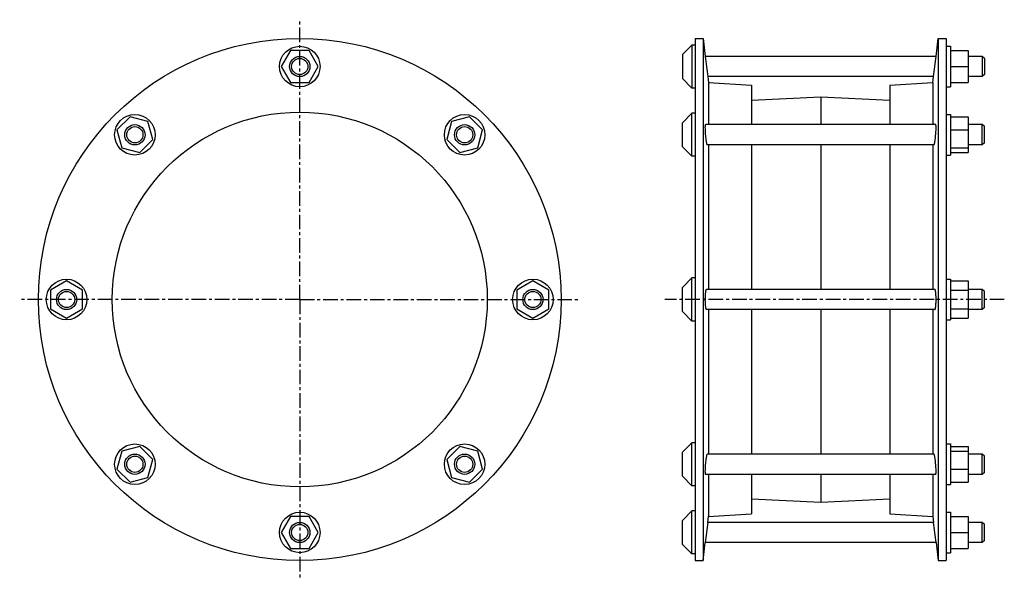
# Model space of a CAD drawing. Header units: millimetres. Extents: x -73 to 510, y -22 to 310.
import ezdxf

# ---------------------------------------------------------------- set-up
doc = ezdxf.new("R2010")
doc.units = ezdxf.units.MM
doc.header["$LTSCALE"] = 23.1
doc.linetypes.add('CENTER', pattern=[0.6, 0.375, -0.075, 0.075, -0.075])
doc.layers.get('0').update_dxf_attribs({"linetype": 'CONTINUOUS'})
doc.layers.add('DEFAULT_1', color=7, linetype='CENTER')

msp = doc.modelspace()

# ---------------------------------------------------------------- linework, layer by layer
at = {"color": 7, "linetype": 'Continuous'}
for p, q in [((326.64, 298.71), (326.64, -10.61)), ((326.64, 298.71), (331.4, 298.71)), ((331.4, 298.71), (331.4, -10.61)), ((331.4, 298.71), (332.7, 288.04)), ((469.27, 288.04), (470.56, 298.71)), ((470.56, 298.71), (470.56, -10.61)), ((470.56, 298.71), (475.32, 298.71)), ((475.32, 298.71), (475.32, -10.61)), ((87.17, 291.55), (81.69, 282.05)), ((98.14, 291.55), (87.17, 291.55)), ((103.63, 282.05), (98.14, 291.55)), ((324.64, 294.8), (319.24, 289.2)), ((324.64, 294.8), (324.64, 269.3)), ((326.64, 294.8), (324.64, 294.8)), ((475.32, 294.05), (477.82, 294.05)), ((477.82, 294.05), (477.82, 270.05)), ((477.82, 291.55), (488.27, 291.55)), ((488.27, 291.55), (488.27, 272.55)), ((319.24, 289.2), (319.24, 274.9)), ((469.27, 288.04), (332.7, 288.04)), ((496.64, 288.04), (488.27, 288.04)), ((496.64, 288.04), (496.64, 276.07)), ((497.87, 286.85), (496.64, 288.04)), ((497.87, 286.85), (497.87, 277.25)), ((81.69, 282.05), (87.17, 272.55)), ((98.14, 272.55), (103.63, 282.05)), ((477.82, 282.05), (488.27, 282.05)), ((324.64, 269.3), (319.24, 274.9)), ((334.15, 276.07), (334.58, 272.51)), ((467.82, 276.07), (334.15, 276.07)), ((467.38, 272.51), (467.82, 276.07)), ((496.64, 276.07), (488.27, 276.07)), ((497.87, 277.25), (496.64, 276.07)), ((87.17, 272.55), (98.14, 272.55)), ((326.64, 269.3), (324.64, 269.3)), ((334.58, 272.51), (334.58, 247.62)), ((334.58, 272.51), (359.98, 270.93)), ((359.98, 270.93), (359.98, 247.62)), ((441.98, 270.93), (467.38, 272.51)), ((441.98, 270.93), (441.98, 247.62)), ((467.38, 272.51), (467.38, 247.62)), ((475.32, 270.05), (477.82, 270.05)), ((477.82, 272.55), (488.27, 272.55)), ((359.98, 262.04), (400.98, 264.05)), ((400.98, 264.05), (400.98, 247.62)), ((400.98, 264.05), (441.98, 262.04)), ((-7.76, 252.23), (-15.52, 244.47)), ((2.83, 249.39), (-7.76, 252.23)), ((193.08, 252.23), (182.48, 249.39)), ((200.83, 244.47), (193.08, 252.23)), ((324.64, 254.38), (319.24, 248.78)), ((324.64, 228.88), (324.64, 254.38)), ((326.64, 254.38), (324.64, 254.38)), ((475.32, 253.63), (477.82, 253.63)), ((477.82, 253.63), (477.82, 229.63)), ((477.82, 252.23), (488.27, 252.23)), ((488.27, 252.23), (488.27, 231.04)), ((5.67, 238.79), (2.83, 249.39)), ((182.48, 249.39), (179.64, 238.79)), ((319.24, 234.48), (319.24, 248.78)), ((469.06, 247.62), (332.91, 247.62)), ((496.64, 247.62), (488.27, 247.62)), ((496.64, 235.65), (496.64, 247.62)), ((497.87, 246.43), (496.64, 247.62)), ((497.87, 236.83), (497.87, 246.43)), ((-15.52, 244.47), (-12.68, 233.87)), ((198, 233.87), (200.83, 244.47)), ((477.82, 244.47), (488.27, 244.47)), ((-12.68, 233.87), (-2.08, 231.04)), ((-2.08, 231.04), (5.67, 238.79)), ((179.64, 238.79), (187.4, 231.04)), ((187.4, 231.04), (198, 233.87)), ((324.64, 228.88), (319.24, 234.48)), ((468.04, 235.65), (333.93, 235.65)), ((334.58, 235.65), (334.58, 150.04)), ((359.98, 235.65), (359.98, 150.04)), ((400.98, 235.65), (400.98, 150.04)), ((441.98, 235.65), (441.98, 150.04)), ((467.38, 235.65), (467.38, 150.04)), ((477.82, 233.87), (488.27, 233.87)), ((496.64, 235.65), (488.27, 235.65)), ((497.87, 236.83), (496.64, 235.65)), ((326.64, 228.88), (324.64, 228.88)), ((475.32, 229.63), (477.82, 229.63)), ((477.82, 231.04), (488.27, 231.04)), ((-45.34, 155.02), (-54.84, 149.54)), ((-35.84, 149.54), (-45.34, 155.02)), ((230.66, 155.02), (221.16, 149.54)), ((240.16, 149.54), (230.66, 155.02)), ((324.64, 156.8), (319.24, 151.2)), ((324.64, 131.3), (324.64, 156.8)), ((326.64, 156.8), (324.64, 156.8)), ((475.32, 156.05), (477.82, 156.05)), ((477.82, 156.05), (477.82, 132.05)), ((477.82, 155.02), (488.27, 155.02)), ((488.27, 155.02), (488.27, 133.08)), ((-54.84, 149.54), (-54.84, 138.57)), ((-35.84, 138.57), (-35.84, 149.54)), ((221.16, 149.54), (221.16, 138.57)), ((240.16, 138.57), (240.16, 149.54)), ((319.24, 136.9), (319.24, 151.2)), ((468.56, 150.04), (333.41, 150.04)), ((477.82, 149.54), (488.27, 149.54)), ((496.64, 150.04), (488.27, 150.04)), ((497.87, 148.85), (496.64, 150.04)), ((496.64, 138.07), (496.64, 150.04)), ((497.87, 139.25), (497.87, 148.85)), ((-54.84, 138.57), (-45.34, 133.08)), ((-45.34, 133.08), (-35.84, 138.57)), ((221.16, 138.57), (230.66, 133.08)), ((230.66, 133.08), (240.16, 138.57)), ((324.64, 131.3), (319.24, 136.9)), ((468.56, 138.07), (333.41, 138.07)), ((334.58, 138.07), (334.58, 52.45)), ((359.98, 138.07), (359.98, 52.45)), ((400.98, 138.07), (400.98, 52.45)), ((441.98, 138.07), (441.98, 52.45)), ((467.38, 138.07), (467.38, 52.45)), ((477.82, 138.57), (488.27, 138.57)), ((496.64, 138.07), (488.27, 138.07)), ((497.87, 139.25), (496.64, 138.07)), ((326.64, 131.3), (324.64, 131.3)), ((475.32, 132.05), (477.82, 132.05)), ((477.82, 133.08), (488.27, 133.08)), ((324.64, 59.22), (319.24, 53.62)), ((324.64, 33.72), (324.64, 59.22)), ((326.64, 59.22), (324.64, 59.22)), ((475.32, 58.47), (477.82, 58.47)), ((477.82, 58.47), (477.82, 34.47)), ((-12.68, 54.23), (-15.52, 43.63)), ((-2.08, 57.07), (-12.68, 54.23)), ((5.67, 49.31), (-2.08, 57.07)), ((187.4, 57.07), (179.64, 49.31)), ((198, 54.23), (187.4, 57.07)), ((200.83, 43.63), (198, 54.23)), ((319.24, 39.32), (319.24, 53.62)), ((468.04, 52.45), (333.93, 52.45)), ((477.82, 57.07), (488.27, 57.07)), ((477.82, 54.23), (488.27, 54.23)), ((488.27, 57.07), (488.27, 35.87)), ((496.64, 52.45), (488.27, 52.45)), ((497.87, 51.27), (496.64, 52.45)), ((496.64, 40.48), (496.64, 52.45)), ((2.83, 38.71), (5.67, 49.31)), ((179.64, 49.31), (182.48, 38.71)), ((497.87, 41.67), (497.87, 51.27)), ((-15.52, 43.63), (-7.76, 35.87)), ((193.08, 35.87), (200.83, 43.63)), ((477.82, 43.63), (488.27, 43.63)), ((497.87, 41.67), (496.64, 40.48)), ((-7.76, 35.87), (2.83, 38.71)), ((182.48, 38.71), (193.08, 35.87)), ((324.64, 33.72), (319.24, 39.32)), ((469.06, 40.48), (332.91, 40.48)), ((334.58, 40.48), (334.58, 15.59)), ((359.98, 40.48), (359.98, 17.17)), ((400.98, 40.48), (400.98, 24.05)), ((441.98, 40.48), (441.98, 17.17)), ((467.38, 40.48), (467.38, 15.59)), ((477.82, 35.87), (488.27, 35.87)), ((496.64, 40.48), (488.27, 40.48)), ((326.64, 33.72), (324.64, 33.72)), ((475.32, 34.47), (477.82, 34.47)), ((359.98, 26.06), (400.98, 24.05)), ((400.98, 24.05), (441.98, 26.06)), ((324.64, 18.8), (319.24, 13.2)), ((326.64, 18.8), (324.64, 18.8)), ((324.64, -6.7), (324.64, 18.8)), ((475.32, 18.05), (477.82, 18.05)), ((477.82, 18.05), (477.82, -5.95)), ((87.17, 15.55), (81.69, 6.05)), ((98.14, 15.55), (87.17, 15.55)), ((103.63, 6.05), (98.14, 15.55)), ((319.24, -1.1), (319.24, 13.2)), ((334.15, 12.04), (334.58, 15.59)), ((467.82, 12.04), (334.15, 12.04)), ((334.58, 15.59), (359.98, 17.17)), ((441.98, 17.17), (467.38, 15.59)), ((467.38, 15.59), (467.82, 12.04)), ((477.82, 15.55), (488.27, 15.55)), ((488.27, 15.55), (488.27, -3.45)), ((496.64, 12.04), (488.27, 12.04)), ((497.87, 10.85), (496.64, 12.04)), ((496.64, 0.07), (496.64, 12.04)), ((81.69, 6.05), (87.17, -3.45)), ((98.14, -3.45), (103.63, 6.05)), ((477.82, 6.05), (488.27, 6.05)), ((497.87, 1.25), (497.87, 10.85)), ((331.4, -10.61), (332.7, 0.07)), ((469.27, 0.07), (332.7, 0.07)), ((469.27, 0.07), (470.56, -10.61)), ((496.64, 0.07), (488.27, 0.07)), ((497.87, 1.25), (496.64, 0.07)), ((87.17, -3.45), (98.14, -3.45)), ((324.64, -6.7), (319.24, -1.1)), ((477.82, -3.45), (488.27, -3.45)), ((326.64, -6.7), (324.64, -6.7)), ((326.64, -10.61), (331.4, -10.61)), ((470.56, -10.61), (475.32, -10.61)), ((475.32, -5.95), (477.82, -5.95))]:
    msp.add_line(p, q, dxfattribs=at)
for centre, radius in [((92.66, 144.05), 154.66), ((92.66, 282.05), 12), ((92.66, 282.05), 5.99), ((92.66, 282.05), 4.8), ((92.66, 144.05), 111), ((-4.92, 241.63), 12), ((190.24, 241.63), 12), ((-4.92, 241.63), 5.99), ((-4.92, 241.63), 4.8), ((190.24, 241.63), 5.99), ((190.24, 241.63), 4.8), ((-45.34, 144.05), 12), ((230.66, 144.05), 12), ((-45.34, 144.05), 5.99), ((-45.34, 144.05), 4.8), ((230.66, 144.05), 5.99), ((230.66, 144.05), 4.8), ((-4.92, 46.47), 12), ((190.24, 46.47), 12), ((-4.92, 46.47), 5.99), ((190.24, 46.47), 5.99), ((-4.92, 46.47), 4.8), ((190.24, 46.47), 4.8), ((92.66, 6.05), 12), ((92.66, 6.05), 5.99), ((92.66, 6.05), 4.8)]:
    msp.add_circle(centre, radius, dxfattribs=at)
for centre, start, end in [((1487.68, 422.15), 186.62328, 187.21746), ((-685.71, 422.15), 352.78254, 353.37672), ((1487.68, -134.05), 172.78254, 173.37672), ((-685.71, -134.05), 6.62328, 7.21746)]:
    msp.add_arc(centre, 1162.74, start, end, dxfattribs=at)
for points, knots in [([(332.7, 245.86), (332.7, 245.99), (332.7, 246.24), (332.71, 246.59), (332.73, 246.89), (332.75, 247.14), (332.77, 247.32), (332.8, 247.43), (332.82, 247.5), (332.83, 247.55), (332.86, 247.59), (332.88, 247.61), (332.9, 247.62), (332.91, 247.62)], [0, 0, 0, 0, 0.219598, 0.414477, 0.58272, 0.722939, 0.834081, 0.878593, 0.915748, 0.945703, 0.968863, 0.986186, 1, 1, 1, 1]), ([(333.93, 235.65), (333.92, 235.65), (333.88, 235.66), (333.84, 235.72), (333.8, 235.8), (333.75, 235.91), (333.7, 236.06), (333.63, 236.3), (333.54, 236.69), (333.44, 237.22), (333.33, 237.85), (333.23, 238.57), (333.1, 239.63), (332.95, 241.05), (332.81, 242.75), (332.73, 244.36), (332.7, 245.39), (332.7, 245.86)], [0, 0, 0, 0, 0.004198, 0.010451, 0.019364, 0.031102, 0.045686, 0.063084, 0.106014, 0.159089, 0.221241, 0.291192, 0.36749, 0.532626, 0.702721, 0.863164, 1, 1, 1, 1]), ([(468.04, 235.65), (468.05, 235.65), (468.09, 235.66), (468.13, 235.72), (468.17, 235.8), (468.22, 235.91), (468.27, 236.06), (468.34, 236.3), (468.43, 236.69), (468.53, 237.22), (468.63, 237.85), (468.74, 238.57), (468.87, 239.63), (469.02, 241.05), (469.16, 242.75), (469.24, 244.36), (469.27, 245.39), (469.27, 245.86)], [0, 0, 0, 0, 0.004198, 0.010451, 0.019364, 0.031102, 0.045686, 0.063084, 0.106014, 0.159089, 0.221241, 0.291192, 0.36749, 0.532626, 0.702721, 0.863164, 1, 1, 1, 1]), ([(469.27, 245.86), (469.27, 245.99), (469.27, 246.24), (469.26, 246.59), (469.24, 246.89), (469.22, 247.14), (469.2, 247.32), (469.17, 247.43), (469.15, 247.5), (469.13, 247.55), (469.11, 247.59), (469.09, 247.61), (469.07, 247.62), (469.06, 247.62)], [0, 0, 0, 0, 0.219598, 0.414477, 0.58272, 0.722939, 0.834081, 0.878593, 0.915748, 0.945703, 0.968863, 0.986186, 1, 1, 1, 1]), ([(332.7, 144.05), (332.7, 144.82), (332.72, 145.93), (332.81, 147.34), (332.88, 148.12), (332.95, 148.67), (333.01, 149.02), (333.07, 149.32), (333.13, 149.57), (333.19, 149.77), (333.26, 149.93), (333.35, 150.04), (333.41, 150.04)], [0, 0, 0, 0, 0.376305, 0.54629, 0.695403, 0.760396, 0.81823, 0.868427, 0.910623, 0.944595, 0.970354, 1, 1, 1, 1]), ([(469.27, 144.05), (469.27, 144.82), (469.25, 145.93), (469.16, 147.34), (469.09, 148.12), (469.02, 148.67), (468.96, 149.02), (468.9, 149.32), (468.84, 149.57), (468.77, 149.77), (468.7, 149.93), (468.62, 150.04), (468.56, 150.04)], [0, 0, 0, 0, 0.376305, 0.54629, 0.695403, 0.760396, 0.81823, 0.868427, 0.910623, 0.944595, 0.970354, 1, 1, 1, 1]), ([(333.41, 138.07), (333.35, 138.07), (333.26, 138.18), (333.19, 138.33), (333.13, 138.53), (333.07, 138.78), (333.01, 139.08), (332.95, 139.43), (332.88, 139.98), (332.81, 140.76), (332.72, 142.17), (332.7, 143.28), (332.7, 144.05)], [0, 0, 0, 0, 0.029646, 0.055405, 0.089377, 0.131572, 0.18177, 0.239604, 0.304597, 0.45371, 0.623695, 1, 1, 1, 1]), ([(468.56, 138.07), (468.62, 138.07), (468.7, 138.18), (468.77, 138.33), (468.84, 138.53), (468.9, 138.78), (468.96, 139.08), (469.02, 139.43), (469.09, 139.98), (469.16, 140.76), (469.25, 142.17), (469.27, 143.28), (469.27, 144.05)], [0, 0, 0, 0, 0.029646, 0.055405, 0.089377, 0.131572, 0.18177, 0.239604, 0.304597, 0.45371, 0.623695, 1, 1, 1, 1]), ([(332.7, 42.24), (332.7, 42.71), (332.73, 43.74), (332.81, 45.35), (332.95, 47.05), (333.1, 48.47), (333.23, 49.54), (333.33, 50.25), (333.44, 50.88), (333.54, 51.41), (333.63, 51.8), (333.7, 52.05), (333.75, 52.19), (333.8, 52.3), (333.84, 52.38), (333.88, 52.44), (333.92, 52.45), (333.93, 52.45)], [0, 0, 0, 0, 0.136836, 0.297279, 0.467373, 0.632509, 0.708807, 0.778758, 0.84091, 0.893986, 0.936915, 0.954313, 0.968898, 0.980636, 0.989549, 0.995802, 1, 1, 1, 1]), ([(469.27, 42.24), (469.27, 42.71), (469.24, 43.74), (469.16, 45.35), (469.02, 47.05), (468.87, 48.47), (468.74, 49.54), (468.63, 50.25), (468.53, 50.88), (468.43, 51.41), (468.34, 51.8), (468.27, 52.05), (468.22, 52.19), (468.17, 52.3), (468.13, 52.38), (468.09, 52.44), (468.05, 52.45), (468.04, 52.45)], [0, 0, 0, 0, 0.136836, 0.297279, 0.467373, 0.632509, 0.708807, 0.778758, 0.84091, 0.893986, 0.936915, 0.954313, 0.968898, 0.980636, 0.989549, 0.995802, 1, 1, 1, 1]), ([(332.91, 40.48), (332.9, 40.48), (332.88, 40.49), (332.86, 40.52), (332.83, 40.55), (332.82, 40.6), (332.8, 40.67), (332.77, 40.78), (332.75, 40.96), (332.73, 41.21), (332.71, 41.51), (332.7, 41.86), (332.7, 42.11), (332.7, 42.24)], [0, 0, 0, 0, 0.013814, 0.031137, 0.054297, 0.084252, 0.121408, 0.165919, 0.277062, 0.41728, 0.585524, 0.780402, 1, 1, 1, 1]), ([(469.06, 40.48), (469.07, 40.48), (469.09, 40.49), (469.11, 40.52), (469.13, 40.55), (469.15, 40.6), (469.17, 40.67), (469.2, 40.78), (469.22, 40.96), (469.24, 41.21), (469.26, 41.51), (469.27, 41.86), (469.27, 42.11), (469.27, 42.24)], [0, 0, 0, 0, 0.013814, 0.031137, 0.054297, 0.084252, 0.121408, 0.165919, 0.277062, 0.41728, 0.585524, 0.780402, 1, 1, 1, 1])]:
    msp.add_open_spline(points, degree=3, knots=knots, dxfattribs=at)
at = {"layer": 'DEFAULT_1', "color": 7, "linetype": 'CENTER'}
for p, q in [((92.66, 144.05), (92.66, 309.8)), ((92.66, 144.05), (-73.1, 144.05)), ((92.66, 144.05), (92.66, -21.7)), ((92.66, 144.05), (258.41, 144.05)), ((509.65, 144.05), (308.8, 144.05))]:
    msp.add_line(p, q, dxfattribs=at)

doc.saveas('drawing.dxf')
